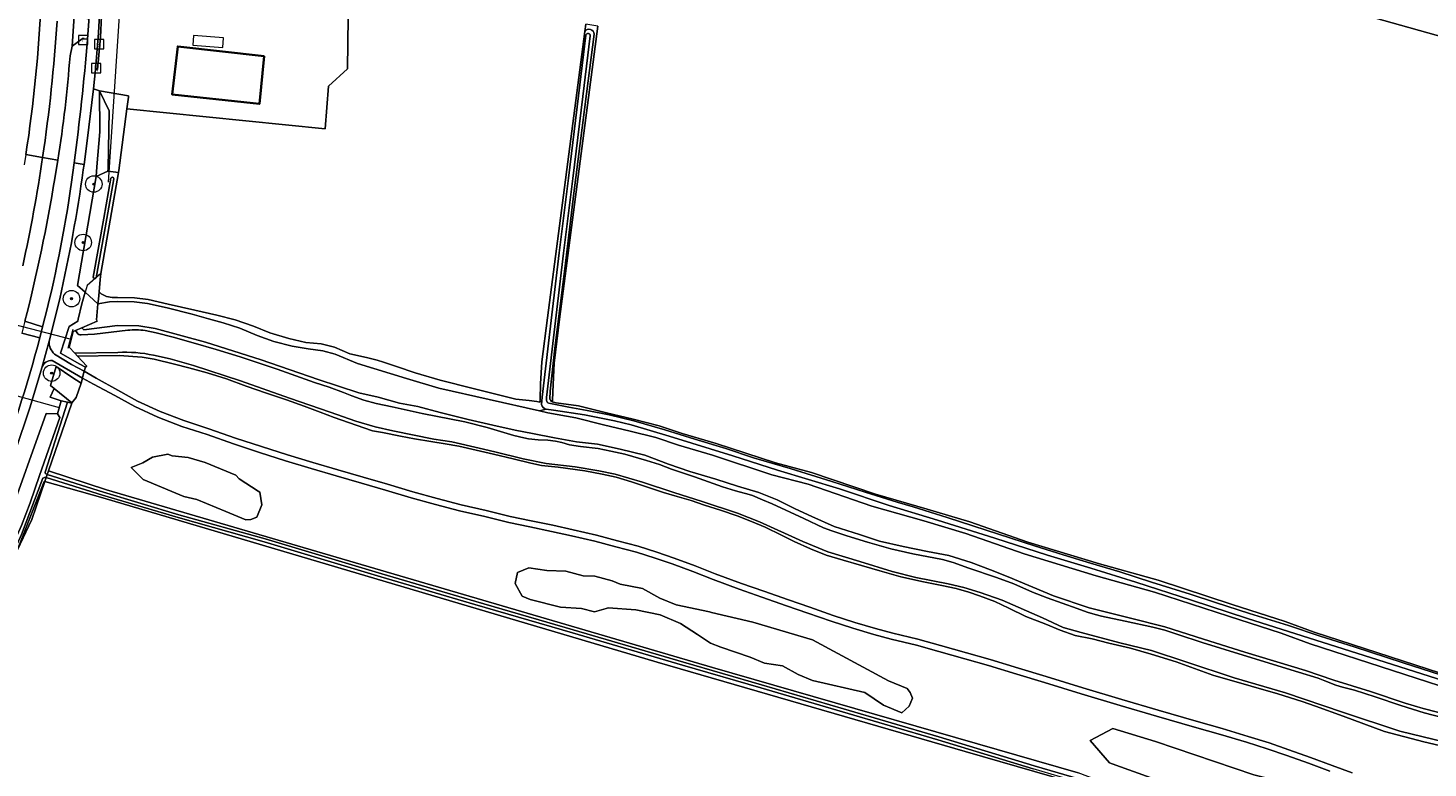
# Model space of a CAD drawing. Extents: x 199200 to 204075, y 460125 to 464703.
# Tile 69 of 174: x 200755 to 201095, y 463760 to 463940. Entities that reach past the tile are written whole.
import ezdxf
from ezdxf.enums import TextEntityAlignment as Align

# ---------------------------------------------------------------- set-up
doc = ezdxf.new("R2010")
doc.units = 0
doc.layers.get('0').update_dxf_attribs({"lineweight": 25})
for name, color, linetype, lineweight in [('B-WE-FV-GELEIDING_WILDRASTER-G', 80, 'Continuous', 18), ('B-WE-GR-BOOM-S', 90, 'Continuous', 25), ('B-WE-GR-BOS_LOOF-GV', 40, 'Continuous', 13), ('B-WE-GR-BOUWLAND-GV', 80, 'Continuous', 13), ('B-WE-GR-GRAS-GV', 60, 'Continuous', 13), ('B-WE-IE-MEUBILAIR_WEGMEUBILAIR-G', 7, 'Continuous', 18), ('B-WE-IE-TERREINAFSCHEIDING_KUNSTMATIG_HEKWERK-G', 20, 'IE-TERREINAFSCHEIDING-KUNSTMATIG', 18), ('B-WE-IE-TERREINAFSCHEIDING_KUNSTMATIG_HEKWERK_RASTER-G', 30, 'IE-TERREINAFSCHEIDING-KUNSTMATIG', 18), ('B-WE-KW-KUNSTWERK_DUIKER-G', 170, 'Continuous', 18), ('B-WE-OG-BEBOUWING-GV', 7, 'Continuous', 35), ('B-WE-OG-BEBOUWING_LUIFEL-GV', 7, 'Continuous', 18), ('B-WE-OG-TERREIN_CULTUURSCHEIDING-GV', 7, 'Continuous', 18), ('B-WE-OG-TERREIN_ERF-GV', 7, 'Continuous', 18), ('B-WE-OG-WATER_MEER-GV', 140, 'Continuous', 18), ('B-WE-OG-WATER_SLOOT-GV', 120, 'Continuous', 18), ('B-WE-OG-WEG-GV', 7, 'Continuous', 18), ('B-WE-RI-GWA_KOLK-S', 30, 'Continuous', 25), ('B-WE-RI-GWA_RIOOLPUT-S', 30, 'Continuous', 25), ('B-WE-VH-VERHARDING_ASFALT-GV', 252, 'Continuous', 18), ('B-WE-VH-VERHARDING_BETON-GV', 252, 'Continuous', 18), ('B-WE-VH-VERHARDING_BETONSTRAATSTEEN-GV', 252, 'Continuous', 18)]:
    doc.layers.add(name, color=color, linetype=linetype, lineweight=lineweight)
doc.styles.add('NLCS-ISO', font='NLCS-ISO.ttf')
doc.linetypes.add('IE-TERREINAFSCHEIDING-KUNSTMATIG', pattern='A,4,[82,NLCS.SHX,S=0.75,R=90,X=0,Y=0],4,-2', length=10)

# ---------------------------------------------------------------- blocks, each defined once
blk = doc.blocks.new('SRI-KOLK-SO')
at = {"color": 0, "linetype": 'ByBlock', "lineweight": 18}
blk.add_lwpolyline([(-1.125, -1.125), (1.125, -1.125), (1.125, 1.125), (-1.125, 1.125)], close=True, dxfattribs=at)
at = {"color": 0, "linetype": 'ByBlock', "lineweight": 18, "style": 'NLCS-ISO'}
blk.add_text('k', height=1.5, dxfattribs=at).set_placement((0, 0), align=Align.MIDDLE_CENTER)
blk = doc.blocks.new('SRI-PUT_INSPECTIEPUT_RIOOLPUT-SO')
at = {"color": 0, "linetype": 'ByBlock', "lineweight": 18}
blk.add_lwpolyline([(-1.12, -1.12), (1.12, -1.12), (1.12, 1.12), (-1.12, 1.12)], close=True, dxfattribs=at)
at = {"color": 0, "linetype": 'ByBlock', "lineweight": 18, "style": 'NLCS-ISO'}
blk.add_text('r', height=1.5, dxfattribs=at).set_placement((0, 0.28), align=Align.MIDDLE_CENTER)
blk = doc.blocks.new('SGR-BOOM_01-SO')
at = {"linetype": 'ByBlock', "lineweight": 18}
h = blk.add_hatch(color=0, dxfattribs=at)
h.dxf.hatch_style = 1
edge = h.paths.add_edge_path()
edge.add_arc((0, 0), 0.25, 0, 360)
at = {"color": 0, "linetype": 'ByBlock', "lineweight": 18}
for radius in [2, 0.25]:
    blk.add_circle((0, 0), radius, dxfattribs=at)

msp = doc.modelspace()

# ---------------------------------------------------------------- linework, layer by layer
at = {"layer": 'B-WE-FV-GELEIDING_WILDRASTER-G', "flags": 128}
for points in [[(200777.472, 463905.391), (200779.833, 463923.156)], [(200773.144, 463880.389), (200777.402, 463904.865)], [(200777.402, 463904.865), (200777.472, 463905.391)], [(200773.144, 463880.389), (200769.78, 463877.491), (200769.309, 463875.851)], [(200769.309, 463875.851), (200768.505, 463873.047)], [(200768.029, 463858.422), (200763.363, 463861.08), (200765.462, 463867.504), (200767.519, 463868.79), (200767.608, 463869.313)], [(200761.805, 463852.484), (200760.949, 463853.169), (200762.267, 463857.789), (200766.078, 463855.205)], [(200766.079, 463848.923), (200766.118, 463849.037), (200761.805, 463852.484)], [(200759.541, 463829.885), (200760.432, 463832.479), (200766.079, 463848.923)], [(200756.372, 463820.656), (200759.541, 463829.885)]]:
    msp.add_lwpolyline(points, dxfattribs=at)
at = {"layer": 'B-WE-GR-BOS_LOOF-GV', "flags": 128}
for points in [[(201106.703, 463777.537), (201066.697, 463790.535), (201059.692, 463793.109), (201046.88, 463797.201), (201028.953, 463803.069), (201014.769, 463807.005), (200997.263, 463812.34), (200983.158, 463817.302), (200972.907, 463820.346), (200960.291, 463823.96), (200944.831, 463829.222), (200936.066, 463831.539), (200921.595, 463836.26), (200913.34, 463838.708), (200907.85, 463840.565), (200901.628, 463842.133), (200895.177, 463843.627), (200888.486, 463845.349), (200881.653, 463846.579), (200879.636, 463847.037), (200879.588, 463847.047), (200855.205, 463852.579), (200847.306, 463854.901), (200835.461, 463858.571), (200830.002, 463860.842), (200827.057, 463861.636), (200823.462, 463862.086), (200819.558, 463862.722), (200815.124, 463863.912), (200811.124, 463865.322), (200806.905, 463867.102), (200802.843, 463868.387), (200799.278, 463869.426), (200795.309, 463870.556), (200789.236, 463872.028), (200784.444, 463873.145), (200781.253, 463873.554), (200777.128, 463873.63), (200775.278, 463873.494), (200772.44, 463873.043), (200772.108, 463869.18), (200772.242, 463868.783), (200768.531, 463867.207), (200768.999, 463866.689), (200777.208, 463867.734), (200782.366, 463867.729), (200786.332, 463867.004), (200798.582, 463863.745), (200812.078, 463859.451), (200825.885, 463854.652), (200835.799, 463851.388), (200840.479, 463850.384), (200845.626, 463848.886), (200850.058, 463848.098), (200855.514, 463846.633), (200862.272, 463844.955), (200868.285, 463843.616), (200873.71, 463842.336), (200877.956, 463841.547), (200883.287, 463840.515), (200888.586, 463839.575), (200893.699, 463839.007), (200899.247, 463837.789), (200905.23, 463836.264), (200910.906, 463834.087), (200916.116, 463832.342), (200922.472, 463830.477), (200927.712, 463828.794), (200932.89, 463827.266), (200937.326, 463825.487), (200941.701, 463823.305), (200945.734, 463821.4), (200951.163, 463818.975), (200957.334, 463817.078), (200962.171, 463815.425), (200967.875, 463814.146), (200973.857, 463812.93), (200979.002, 463811.959), (200984.397, 463810.246), (200989.08, 463808.499), (200993.428, 463806.779), (201004.401, 463802.145), (201013.105, 463799.269), (201023.117, 463796.726), (201031.44, 463794.674), (201040.796, 463791.612), (201050.855, 463788.513), (201065.614, 463784.016), (201072.434, 463781.686), (201081.357, 463778.921), (201089.756, 463776.071), (201094.13, 463774.836), (201104.577, 463772.113)], [(201102.227, 463764.835), (201094.292, 463766.725), (201084.805, 463769.258), (201074.757, 463772.936), (201067.996, 463775.356), (201064.802, 463776.49), (201058.848, 463778.356), (201052.399, 463780.22), (201043.067, 463782.91), (201034.166, 463786.158), (201028.12, 463788.024), (201023.066, 463789.429), (201017.858, 463790.709), (201013.797, 463791.716), (201009.706, 463792.505), (201006.046, 463793.823), (201002.51, 463795.296), (200997.734, 463797.104), (200993.576, 463799.194), (200990.132, 463800.791), (200986.41, 463802.17), (200983.836, 463803.059), (200980.767, 463803.914), (200977.326, 463804.706), (200972.832, 463805.556), (200967.346, 463806.773), (200962.819, 463808.025), (200957.827, 463809.555), (200953.363, 463810.838), (200949.239, 463811.999), (200945.455, 463813.564), (200941.484, 463815.314), (200938.381, 463816.85), (200934.378, 463818.786), (200931.121, 463820.167), (200927.616, 463821.547), (200923.585, 463822.987), (200919.678, 463824.18), (200916.453, 463825.282), (200913.073, 463826.229), (200909.694, 463827.269), (200905.352, 463828.677), (200901.941, 463829.81), (200898.251, 463830.941), (200894.842, 463831.702), (200890.596, 463832.46), (200884.181, 463833.426), (200880.092, 463833.813), (200877.488, 463834.33), (200873.21, 463835.428), (200868.437, 463836.524), (200864.252, 463837.499), (200860.067, 463838.505), (200856.689, 463839.049), (200853.219, 463839.624), (200849.283, 463840.229), (200845.843, 463840.928), (200841.534, 463841.84), (200839.055, 463842.233), (200835.117, 463843.55), (200829.814, 463845.418), (200826.371, 463846.737), (200822.463, 463848.177), (200818.214, 463849.709), (200813.315, 463851.363), (200808.384, 463853.047), (200803.608, 463854.794), (200798.926, 463856.262), (200794.523, 463857.515), (200790.989, 463858.368), (200786.111, 463859.565), (200783.172, 463860.108), (200777.559, 463860.516), (200767.469, 463860.355), (200769.719, 463857.939), (200769.388, 463857.639), (200769.122, 463856.653), (200772.003, 463854.981), (200777.222, 463852.09), (200782.031, 463849.415), (200787.559, 463846.894), (200793.28, 463844.673), (200799.388, 463842.726), (200805.804, 463840.457), (200812.138, 463838.404), (200818.411, 463836.357), (200824.606, 463834.539), (200830.705, 463832.716), (200836.859, 463830.921), (200842.687, 463829.273), (200848.902, 463827.393), (200854.78, 463825.749), (200860.572, 463824.282), (200866.674, 463822.855), (200872.493, 463821.425), (200877.587, 463820.359), (200882.89, 463819.27), (200887.761, 463818.206), (200893.449, 463816.843), (200898.538, 463815.506), (200903.554, 463814.209), (200908.149, 463812.734), (200912.354, 463811.322), (200917.389, 463809.463), (200922.309, 463807.513), (200928.633, 463805.186), (200934.124, 463803.272), (200940.051, 463801.172), (200945.262, 463799.403), (200950.952, 463797.399), (200956.177, 463795.726), (200961.19, 463794.232), (200965.407, 463793.079), (200971.505, 463791.612), (200976.975, 463790.11), (200983.301, 463788.345), (200989.05, 463786.709), (200995.936, 463784.578), (201002.647, 463782.57), (201011.55, 463779.812), (201021.039, 463776.965), (201029.808, 463774.375), (201039.055, 463771.739), (201045.391, 463769.941), (201051.703, 463768.045), (201056.77, 463766.474), (201061.58, 463764.81), (201066.831, 463762.948), (201072.048, 463761.002), (201076.927, 463759.222)], [(201071.529, 463759.595), (201066.318, 463761.538), (201061.084, 463763.394), (201056.303, 463765.048), (201051.265, 463766.61), (201044.97, 463768.501), (201038.645, 463770.296), (201029.39, 463772.934), (201020.611, 463775.527), (201011.113, 463778.377), (201002.21, 463781.135), (200995.499, 463783.143), (200988.623, 463785.271), (200982.894, 463786.901), (200976.575, 463788.664), (200971.131, 463790.159), (200965.034, 463791.626), (200960.778, 463792.79), (200955.734, 463794.293), (200950.474, 463795.977), (200944.772, 463797.985), (200939.559, 463799.755), (200933.627, 463801.857), (200928.127, 463803.774), (200921.774, 463806.112), (200916.853, 463808.062), (200911.855, 463809.907), (200907.681, 463811.309), (200903.137, 463812.768), (200898.16, 463814.054), (200893.084, 463815.388), (200887.426, 463816.744), (200882.579, 463817.803), (200877.283, 463818.89), (200872.16, 463819.962), (200866.324, 463821.396), (200860.217, 463822.825), (200854.394, 463824.299), (200848.483, 463825.953), (200842.266, 463827.833), (200836.445, 463829.479), (200830.28, 463831.277), (200824.18, 463833.101), (200817.967, 463834.924), (200811.674, 463836.978), (200805.323, 463839.036), (200798.91, 463841.304), (200792.78, 463843.258), (200786.976, 463845.511), (200781.354, 463848.075), (200776.494, 463850.778), (200771.323, 463853.53), (200768.676, 463854.996), (200768.357, 463853.812), (200767.132, 463850.313), (200766.118, 463849.037), (200766.079, 463848.923), (200760.432, 463832.479), (200774.52, 463827.911), (200921.588, 463784.747), (201010.363, 463759.165)]]:
    msp.add_lwpolyline(points, dxfattribs=at)
for points in [[(200803.511, 463822.608), (200796.474, 463825.522), (200793.296, 463826.258), (200791.313, 463827.079), (200783.384, 463830.364), (200780.53, 463833.286), (200783.332, 463834.446), (200785.64, 463835.81), (200789.433, 463836.559), (200790.425, 463836.149), (200794.304, 463835.702), (200798.474, 463834.555), (200805.907, 463831.475), (200806.695, 463830.569), (200811.327, 463827.584), (200811.736, 463827.321), (200812.197, 463824.23), (200810.967, 463821.259), (200809.565, 463820.679), (200808.368, 463820.596)], [(200889.796, 463799.047), (200884.72, 463799.41), (200877.371, 463801.293), (200875.389, 463802.114), (200873.731, 463805.121), (200874.261, 463807.802), (200877.064, 463808.962), (200881.439, 463808.309), (200886.019, 463808.152), (200890.189, 463807.005), (200893.077, 463806.969), (200897.247, 463805.822), (200899.23, 463805), (200904.596, 463803.937), (200908.851, 463801.595), (200912.816, 463799.953), (200920.926, 463798.246), (200921.36, 463798.154), (200931.394, 463795.739), (200945.885, 463791.476), (200964.393, 463781.489), (200968.853, 463779.642), (200969.64, 463778.736), (200970.221, 463777.336), (200969.4, 463775.354), (200967.589, 463773.785), (200963.128, 463775.631), (200958.582, 463778.674), (200945.866, 463781.622), (200942.398, 463783.059), (200938.639, 463785.196), (200934.264, 463785.848), (200930.794, 463787.285), (200923.651, 463789.664), (200921.173, 463790.691), (200917.976, 463792.775), (200913.858, 463795.461), (200908.902, 463797.513), (200903.04, 463798.781), (200896.273, 463799.263), (200895.788, 463799.124), (200892.974, 463798.31)], [(201069.817, 463746.521), (201065.356, 463748.368), (201056.111, 463749.878), (201051.035, 463750.24), (201046.369, 463751.591), (201041.003, 463752.654), (201028.117, 463757.992), (201019.51, 463761.064), (201018, 463761.603), (201013.284, 463767.037), (201018.85, 463769.951), (201029.163, 463766.839), (201053.048, 463758.686), (201070.414, 463754.393), (201075.79, 463746.366)]]:
    msp.add_lwpolyline(points, close=True, dxfattribs=at)
at = {"layer": 'B-WE-GR-BOUWLAND-GV', "flags": 128}
for points in [[(201119.585, 463929.747), (201119.252, 463932.088), (201080.015, 463943.054), (201032.14, 463956.261), (200980.559, 463970.621), (200945.199, 463980.415), (200924.22, 463986.025), (200908.141, 463990.79), (200898.607, 463993.902), (200897.845, 463994.16), (200897.71, 463992.606)], [(200893.828, 463940.396), (200884.508, 463869.284), (200883.225, 463858.645), (200882.907, 463853.442), (200882.767, 463849.659), (200882.737, 463849.206), (200883.712, 463849.028), (200889.064, 463848.297), (200895.889, 463846.541), (200902.334, 463845.049), (200908.698, 463843.445), (200914.248, 463841.568), (200922.487, 463839.124), (200936.916, 463834.417), (200945.699, 463832.096), (200961.187, 463826.824), (200973.747, 463823.226), (200984.084, 463820.156), (200998.199, 463815.192), (201015.607, 463809.885), (201029.821, 463805.941), (201047.804, 463800.055), (201060.666, 463795.947), (201067.679, 463793.371), (201107.553, 463780.415)], [(201012.446, 463755.86), (200982.956, 463764.403), (200980.463, 463765.125), (200908.173, 463786.07), (200773.607, 463825.917), (200759.541, 463829.885), (200756.372, 463820.656), (200752.856, 463813.13), (200748.908, 463804.23), (200745.871, 463797.386), (200736.109, 463776.454), (200732.167, 463768.453), (200729.058, 463762.753), (200709.418, 463729.456), (200700.249, 463714.679), (200679.543, 463681.306), (200679.171, 463680.661), (200677.818, 463678.313), (200678.895, 463677.785), (200680.467, 463677.755), (200682.038, 463677.687)]]:
    msp.add_lwpolyline(points, dxfattribs=at)
at = {"layer": 'B-WE-GR-GRAS-GV', "flags": 128}
msp.add_lwpolyline([(200833.147, 463942.493), (200833.054, 463930.088), (200828.42, 463925.869), (200827.563, 463915.505), (200779.46, 463920.35), (200777.472, 463905.391), (200777.402, 463904.865), (200773.144, 463880.389), (200772.946, 463878.942), (200772.689, 463875.942), (200773.198, 463875.447), (200773.707, 463875.174), (200774.522, 463874.827), (200775.889, 463874.554), (200777.145, 463874.574), (200781.326, 463874.497), (200784.611, 463874.076), (200789.446, 463872.949), (200795.987, 463871.457), (200801.256, 463870.301), (200805.782, 463869.172), (200810.217, 463867.579), (200814.125, 463866.015), (200818.807, 463864.608), (200822.868, 463863.664), (200826.617, 463863.337), (200829.872, 463862.483), (200833.563, 463860.887), (200837.624, 463860.004), (200840.259, 463859.364), (200841.747, 463858.874), (200844.879, 463857.803), (200849.407, 463856.303), (200855.515, 463854.468), (200863.544, 463852.455), (200873.898, 463849.894), (200877.089, 463849.534), (200879.01, 463849.325), (200879.726, 463849.143), (200879.771, 463849.813), (200879.911, 463853.588), (200880.235, 463858.917), (200881.532, 463869.658), (200890.633, 463939.112), (200890.868, 463940.902)], dxfattribs=at)
at = {"layer": 'B-WE-IE-MEUBILAIR_WEGMEUBILAIR-G', "flags": 128}
msp.add_lwpolyline([(200766.344, 463866.786), (200765.143, 463862.2)], dxfattribs=at)
at = {"layer": 'B-WE-IE-TERREINAFSCHEIDING_KUNSTMATIG_HEKWERK-G', "flags": 128}
msp.add_lwpolyline([(200767.608, 463869.313), (200768.505, 463873.047)], dxfattribs=at)
at = {"layer": 'B-WE-IE-TERREINAFSCHEIDING_KUNSTMATIG_HEKWERK_RASTER-G', "flags": 128}
msp.add_lwpolyline([(200752.856, 463813.13), (200756.372, 463820.656)], dxfattribs=at)
at = {"layer": 'B-WE-KW-KUNSTWERK_DUIKER-G', "flags": 128}
for points in [[(200775.029, 463902.566), (200779.993, 463978.404)], [(200735.977, 463872.227), (200765.959, 463864.477)], [(200730.086, 463857.004), (200763.048, 463847.886)]]:
    msp.add_lwpolyline(points, dxfattribs=at)
at = {"layer": 'B-WE-OG-BEBOUWING-GV', "flags": 128}
msp.add_lwpolyline([(200810.129, 463921.723), (200811.619, 463921.565), (200812.751, 463933.121), (200791.806, 463935.487), (200790.489, 463923.806)], close=True, dxfattribs=at)
at = {"layer": 'B-WE-OG-BEBOUWING_LUIFEL-GV', "flags": 128}
msp.add_lwpolyline([(200795.446, 463935.811), (200802.75, 463935.217), (200802.944, 463937.593), (200795.639, 463938.188)], close=True, dxfattribs=at)
at = {"layer": 'B-WE-OG-TERREIN_CULTUURSCHEIDING-GV', "flags": 128}
for points in [[(200892.907, 463938.47), (200891.005, 463924.005), (200887.974, 463899.856), (200885.772, 463881.552), (200883.333, 463862.269), (200882.219, 463851.833), (200882.161, 463849.988)], [(200882.737, 463849.206), (200882.767, 463849.659), (200882.907, 463853.442), (200883.225, 463858.645), (200884.508, 463869.284), (200893.828, 463940.396), (200890.868, 463940.902), (200890.633, 463939.112)]]:
    msp.add_lwpolyline(points, dxfattribs=at)
at = {"layer": 'B-WE-OG-TERREIN_CULTUURSCHEIDING-GV'}
for points in [[(200890.633, 463939.112, -0.7451439), (200892.907, 463938.47)], [(200882.161, 463849.988, 0.2286027), (200882.737, 463849.206)]]:
    msp.add_lwpolyline(points, format="xyb", dxfattribs=at)
at = {"layer": 'B-WE-OG-TERREIN_CULTUURSCHEIDING-GV', "flags": 128}
for points in [[(200772.44, 463873.043), (200769.309, 463875.851), (200768.505, 463873.047), (200767.608, 463869.313), (200767.519, 463868.79), (200765.462, 463867.504), (200763.363, 463861.08), (200768.029, 463858.422), (200769.388, 463857.639), (200769.719, 463857.939), (200767.469, 463860.355), (200766.822, 463861.049), (200765.442, 463862.529), (200766.456, 463866.33), (200767.012, 463866.565), (200768.531, 463867.207), (200772.242, 463868.783), (200772.108, 463869.18)], [(200766.118, 463849.037), (200767.132, 463850.313), (200768.357, 463853.812), (200766.078, 463855.205), (200762.267, 463857.789), (200760.949, 463853.169), (200761.805, 463852.484)]]:
    msp.add_lwpolyline(points, close=True, dxfattribs=at)
at = {"layer": 'B-WE-OG-TERREIN_ERF-GV', "flags": 128}
msp.add_lwpolyline([(200773.329, 463942.964), (200773.051, 463937.753), (200772.337, 463929.865), (200772.014, 463929.889), (200771.804, 463929.905), (200771.34, 463925.244), (200772.783, 463924.755), (200779.885, 463923.547), (200779.833, 463923.156), (200779.46, 463920.35), (200827.563, 463915.505), (200828.42, 463925.869), (200833.054, 463930.088), (200833.147, 463942.493)], dxfattribs=at)
msp.add_lwpolyline([(200791.806, 463935.487), (200812.751, 463933.121), (200811.619, 463921.565), (200810.129, 463921.723), (200790.489, 463923.806)], close=True, dxfattribs=at)
at = {"layer": 'B-WE-OG-WATER_MEER-GV', "flags": 128}
for points in [[(200803.511, 463822.608), (200808.368, 463820.596), (200809.565, 463820.679), (200810.967, 463821.259), (200812.197, 463824.23), (200811.736, 463827.321), (200811.327, 463827.584), (200806.695, 463830.569), (200805.907, 463831.475), (200798.474, 463834.555), (200794.304, 463835.702), (200790.425, 463836.149), (200789.433, 463836.559), (200785.64, 463835.81), (200783.332, 463834.446), (200780.53, 463833.286), (200783.384, 463830.364), (200791.313, 463827.079), (200793.296, 463826.258), (200796.474, 463825.522)], [(200889.796, 463799.047), (200892.974, 463798.31), (200895.788, 463799.124), (200896.273, 463799.263), (200903.04, 463798.781), (200908.902, 463797.513), (200913.858, 463795.461), (200917.976, 463792.775), (200921.173, 463790.691), (200923.651, 463789.664), (200930.794, 463787.285), (200934.264, 463785.848), (200938.639, 463785.196), (200942.398, 463783.059), (200945.866, 463781.622), (200958.582, 463778.674), (200963.128, 463775.631), (200967.589, 463773.785), (200969.4, 463775.354), (200970.221, 463777.336), (200969.64, 463778.736), (200968.853, 463779.642), (200964.393, 463781.489), (200945.885, 463791.476), (200931.394, 463795.739), (200921.36, 463798.154), (200920.926, 463798.246), (200912.816, 463799.953), (200908.851, 463801.595), (200904.596, 463803.937), (200899.23, 463805), (200897.247, 463805.822), (200893.077, 463806.969), (200890.189, 463807.005), (200886.019, 463808.152), (200881.439, 463808.309), (200877.064, 463808.962), (200874.261, 463807.802), (200873.731, 463805.121), (200875.389, 463802.114), (200877.371, 463801.293), (200884.72, 463799.41)], [(201069.817, 463746.521), (201075.79, 463746.366), (201070.414, 463754.393), (201053.048, 463758.686), (201029.163, 463766.839), (201018.85, 463769.951), (201013.284, 463767.037), (201018, 463761.603), (201019.51, 463761.064), (201028.117, 463757.992), (201041.003, 463752.654), (201046.369, 463751.591), (201051.035, 463750.24), (201056.111, 463749.878), (201065.356, 463748.368)]]:
    msp.add_lwpolyline(points, close=True, dxfattribs=at)
at = {"layer": 'B-WE-OG-WATER_SLOOT-GV', "flags": 128}
for points in [[(200813.336, 464021.408), (200828.191, 464016.84), (200861.427, 464006.144), (200884.803, 463998.579), (200897.845, 463994.16), (200898.607, 463993.902), (200908.141, 463990.79), (200924.22, 463986.025), (200945.199, 463980.415), (200980.559, 463970.621), (201032.14, 463956.261), (201080.015, 463943.054), (201119.252, 463932.088), (201126.621, 463930.028), (201184.712, 463914.192), (201239.644, 463898.652), (201280.565, 463887.336), (201281.172, 463890.935), (201278.838, 463891.496), (201274.555, 463892.526), (201238.917, 463902.191), (201212.201, 463909.734)], [(200890.633, 463939.112), (200881.532, 463869.658), (200880.235, 463858.917), (200879.911, 463853.588), (200879.771, 463849.813), (200879.726, 463849.143), (200880.171, 463849.37)], [(200890.909, 463938.209), (200889.109, 463923.505), (200886.639, 463903.539), (200884.419, 463885.435), (200882.645, 463870.38), (200880.267, 463850.384), (200880.171, 463849.37), (200880.097, 463848.587)], [(200880.171, 463849.37), (200880.267, 463850.384), (200882.645, 463870.38), (200884.419, 463885.435), (200886.639, 463903.539), (200889.109, 463923.505), (200890.909, 463938.209)], [(200891.958, 463938.08), (200890.157, 463923.376), (200887.687, 463903.41), (200885.468, 463885.309), (200883.694, 463870.256), (200881.316, 463850.259), (200881.33, 463849.594)], [(200881.33, 463849.594), (200881.316, 463850.259), (200883.694, 463870.256), (200885.468, 463885.309), (200887.687, 463903.41), (200890.157, 463923.376), (200891.958, 463938.08)], [(200882.161, 463849.988), (200882.219, 463851.833), (200883.333, 463862.269), (200885.772, 463881.552), (200887.974, 463899.856), (200891.005, 463924.005), (200892.907, 463938.47)], [(200771.281, 463879.481), (200773.855, 463893.846), (200775.567, 463903.515)], [(200775.567, 463903.515), (200773.855, 463893.846), (200771.281, 463879.481)], [(200776.322, 463903.382), (200774.61, 463893.712), (200772.035, 463879.346)], [(200772.035, 463879.346), (200774.61, 463893.712), (200776.322, 463903.382)], [(200880.097, 463848.587), (200880.171, 463849.37), (200879.726, 463849.143), (200879.01, 463849.325), (200877.089, 463849.534), (200873.898, 463849.894), (200863.544, 463852.455), (200855.515, 463854.468), (200849.407, 463856.303), (200844.879, 463857.803), (200841.747, 463858.874), (200840.259, 463859.364), (200837.624, 463860.004), (200833.563, 463860.887), (200829.872, 463862.483), (200826.617, 463863.337), (200822.868, 463863.664), (200818.807, 463864.608), (200814.125, 463866.015), (200810.217, 463867.579), (200805.782, 463869.172), (200801.256, 463870.301), (200795.987, 463871.457), (200789.446, 463872.949), (200784.611, 463874.076), (200781.326, 463874.497), (200777.145, 463874.574), (200775.889, 463874.554), (200774.522, 463874.827), (200773.707, 463875.174), (200773.198, 463875.447), (200772.689, 463875.942), (200772.534, 463874.134), (200772.44, 463873.043), (200775.278, 463873.494), (200777.128, 463873.63), (200781.253, 463873.554), (200784.444, 463873.145), (200789.236, 463872.028), (200795.309, 463870.556), (200799.278, 463869.426), (200802.843, 463868.387), (200806.905, 463867.102), (200811.124, 463865.322), (200815.124, 463863.912), (200819.558, 463862.722), (200823.462, 463862.086), (200827.057, 463861.636), (200830.002, 463860.842), (200835.461, 463858.571), (200847.306, 463854.901), (200855.205, 463852.579), (200879.588, 463847.047), (200879.636, 463847.037), (200881.27, 463847.498)], [(200767.012, 463866.565), (200766.456, 463866.33), (200765.442, 463862.529), (200766.822, 463861.049), (200777.274, 463861.257)], [(201104.577, 463772.113), (201094.13, 463774.836), (201089.756, 463776.071), (201081.357, 463778.921), (201072.434, 463781.686), (201065.614, 463784.016), (201050.855, 463788.513), (201040.796, 463791.612), (201031.44, 463794.674), (201023.117, 463796.726), (201013.105, 463799.269), (201004.401, 463802.145), (200993.428, 463806.779), (200989.08, 463808.499), (200984.397, 463810.246), (200979.002, 463811.959), (200973.857, 463812.93), (200967.875, 463814.146), (200962.171, 463815.425), (200957.334, 463817.078), (200951.163, 463818.975), (200945.734, 463821.4), (200941.701, 463823.305), (200937.326, 463825.487), (200932.89, 463827.266), (200927.712, 463828.794), (200922.472, 463830.477), (200916.116, 463832.342), (200910.906, 463834.087), (200905.23, 463836.264), (200899.247, 463837.789), (200893.699, 463839.007), (200888.586, 463839.575), (200883.287, 463840.515), (200877.956, 463841.547), (200873.71, 463842.336), (200868.285, 463843.616), (200862.272, 463844.955), (200855.514, 463846.633), (200850.058, 463848.098), (200845.626, 463848.886), (200840.479, 463850.384), (200835.799, 463851.388), (200825.885, 463854.652), (200812.078, 463859.451), (200798.582, 463863.745), (200786.332, 463867.004), (200782.366, 463867.729), (200777.208, 463867.734), (200768.999, 463866.689), (200768.531, 463867.207), (200767.012, 463866.565), (200767.353, 463865.988)], [(200767.353, 463865.988), (200767.012, 463866.565)], [(200768.331, 463865.512), (200771.631, 463865.696), (200779.679, 463866.613)], [(200779.679, 463866.613), (200771.631, 463865.696), (200768.331, 463865.512)], [(200783.859, 463866.523), (200786.549, 463866.03), (200790.724, 463864.956), (200795.527, 463863.557), (200801.115, 463861.961), (200806.946, 463860.144), (200811.316, 463858.746), (200815.952, 463857.134), (200824.965, 463853.897), (200828.582, 463852.78), (200832.026, 463851.47), (200834.086, 463850.682), (200837.007, 463849.628), (200839.967, 463848.864), (200843.885, 463847.99), (200851.126, 463846.399), (200861.513, 463844.417), (200866.905, 463842.975), (200873.4, 463841.069), (200875.806, 463840.476), (200876.966, 463840.252), (200879.341, 463840.045), (200881.642, 463839.924), (200883.525, 463839.667), (200885.033, 463839.386), (200886.947, 463838.839), (200889.615, 463838.44), (200893.845, 463837.916), (200896.945, 463837.277), (200900.327, 463836.506), (200905.615, 463835.024), (200908.726, 463834.012), (200911.637, 463832.94), (200917.237, 463831.015), (200924.02, 463828.607), (200927.24, 463827.61), (200930.535, 463826.713), (200931.366, 463826.496), (200933.766, 463825.44), (200936.146, 463824.47), (200943.763, 463820.946), (200948.601, 463818.668), (200950.613, 463817.899), (200954.211, 463816.695), (200959.257, 463815.163), (200964.951, 463813.597), (200970.25, 463812.346), (200977.449, 463810.953), (200980.088, 463810.216), (200983.869, 463808.906), (200990.534, 463806.579), (200994.741, 463805.041), (200999.294, 463803.08), (201002.874, 463801.664), (201010.17, 463799.075), (201012.558, 463798.206), (201014.52, 463797.639), (201016.049, 463797.255), (201021.791, 463795.994), (201028.533, 463794.549), (201031.471, 463793.814), (201034.614, 463792.811), (201040.477, 463790.815), (201050.466, 463787.769), (201063.895, 463783.592), (201068.676, 463782.178), (201070.282, 463781.569), (201072.979, 463780.492), (201074.584, 463779.972), (201077.474, 463779.266), (201082.541, 463777.639), (201088.704, 463775.52), (201094.42, 463773.729), (201099.069, 463772.588)], [(201099.069, 463772.588), (201094.42, 463773.729), (201088.704, 463775.52), (201082.541, 463777.639), (201077.474, 463779.266), (201074.584, 463779.972), (201072.979, 463780.492), (201070.282, 463781.569), (201068.676, 463782.178), (201063.895, 463783.592), (201050.466, 463787.769), (201040.477, 463790.815), (201034.614, 463792.811), (201031.471, 463793.814), (201028.533, 463794.549), (201021.791, 463795.994), (201016.049, 463797.255), (201014.52, 463797.639), (201012.558, 463798.206), (201010.17, 463799.075), (201002.874, 463801.664), (200999.294, 463803.08), (200994.741, 463805.041), (200990.534, 463806.579), (200983.869, 463808.906), (200980.088, 463810.216), (200977.449, 463810.953), (200970.25, 463812.346), (200964.951, 463813.597), (200959.257, 463815.163), (200954.211, 463816.695), (200950.613, 463817.899), (200948.601, 463818.668), (200943.763, 463820.946), (200936.146, 463824.47), (200933.766, 463825.44), (200931.366, 463826.496), (200930.535, 463826.713), (200927.24, 463827.61), (200924.02, 463828.607), (200917.237, 463831.015), (200911.637, 463832.94), (200908.726, 463834.012), (200905.615, 463835.024), (200900.327, 463836.506), (200896.945, 463837.277), (200893.845, 463837.916), (200889.615, 463838.44), (200886.947, 463838.839), (200885.033, 463839.386), (200883.525, 463839.667), (200881.642, 463839.924), (200879.341, 463840.045), (200876.966, 463840.252), (200875.806, 463840.476), (200873.4, 463841.069), (200866.905, 463842.975), (200861.513, 463844.417), (200851.126, 463846.399), (200843.885, 463847.99), (200839.967, 463848.864), (200837.007, 463849.628), (200834.086, 463850.682), (200832.026, 463851.47), (200828.582, 463852.78), (200824.965, 463853.897), (200815.952, 463857.134), (200811.316, 463858.746), (200806.946, 463860.144), (200801.115, 463861.961), (200795.527, 463863.557), (200790.724, 463864.956), (200786.549, 463866.03), (200783.859, 463866.523)], [(200777.274, 463861.257), (200766.822, 463861.049), (200767.469, 463860.355), (200777.559, 463860.516), (200783.172, 463860.108), (200786.111, 463859.565), (200790.989, 463858.368), (200794.523, 463857.515), (200798.926, 463856.262), (200803.608, 463854.794), (200808.384, 463853.047), (200813.315, 463851.363), (200818.214, 463849.709), (200822.463, 463848.177), (200826.371, 463846.737), (200829.814, 463845.418), (200835.117, 463843.55), (200839.055, 463842.233), (200841.534, 463841.84), (200845.843, 463840.928), (200849.283, 463840.229), (200853.219, 463839.624), (200856.689, 463839.049), (200860.067, 463838.505), (200864.252, 463837.499), (200868.437, 463836.524), (200873.21, 463835.428), (200877.488, 463834.33), (200880.092, 463833.813), (200884.181, 463833.426), (200890.596, 463832.46), (200894.842, 463831.702), (200898.251, 463830.941), (200901.941, 463829.81), (200905.352, 463828.677), (200909.694, 463827.269), (200913.073, 463826.229), (200916.453, 463825.282), (200919.678, 463824.18), (200923.585, 463822.987), (200927.616, 463821.547), (200931.121, 463820.167), (200934.378, 463818.786), (200938.381, 463816.85), (200941.484, 463815.314), (200945.455, 463813.564), (200949.239, 463811.999), (200953.363, 463810.838), (200957.827, 463809.555), (200962.819, 463808.025), (200967.346, 463806.773), (200972.832, 463805.556), (200977.326, 463804.706), (200980.767, 463803.914), (200983.836, 463803.059), (200986.41, 463802.17), (200990.132, 463800.791), (200993.576, 463799.194), (200997.734, 463797.104), (201002.51, 463795.296), (201006.046, 463793.823), (201009.706, 463792.505), (201013.797, 463791.716), (201017.858, 463790.709), (201023.066, 463789.429), (201028.12, 463788.024), (201034.166, 463786.158), (201043.067, 463782.91), (201052.399, 463780.22), (201058.848, 463778.356), (201064.802, 463776.49), (201067.996, 463775.356), (201074.757, 463772.936), (201084.805, 463769.258), (201094.292, 463766.725), (201102.227, 463764.835)], [(201099.458, 463766.654), (201088.483, 463769.281), (201074.576, 463773.962), (201060.764, 463778.632), (201048.243, 463782.28), (201036.542, 463786.106), (201028.242, 463788.891), (201020.529, 463790.754), (201011.123, 463793.282), (201006.738, 463794.489), (201001.758, 463796.82), (200991.91, 463801.103), (200986.643, 463802.987), (200982.676, 463804.176), (200978.869, 463805.037), (200970.975, 463806.641), (200965.253, 463808.053), (200957.379, 463810.491), (200949.665, 463812.798), (200943.582, 463815.344), (200933.058, 463820.104), (200927.679, 463822.222), (200919.109, 463825.051), (200912.273, 463827.257), (200904.625, 463829.712), (200898.028, 463831.717), (200894.018, 463832.502), (200888.298, 463833.461), (200881.237, 463834.313), (200875.66, 463835.369), (200868.772, 463837.084), (200865.002, 463838.035), (200858.324, 463839.538), (200854.015, 463840.223), (200844.019, 463842.24), (200839.773, 463843.15), (200835.026, 463844.527), (200828.796, 463846.73), (200818.902, 463850.149), (200807.001, 463854.346), (200795.626, 463858.1), (200789.951, 463859.676), (200785.954, 463860.558)], [(200785.954, 463860.558), (200789.951, 463859.676), (200795.626, 463858.1), (200807.001, 463854.346), (200818.902, 463850.149), (200828.796, 463846.73), (200835.026, 463844.527), (200839.773, 463843.15), (200844.019, 463842.24), (200854.015, 463840.223), (200858.324, 463839.538), (200865.002, 463838.035), (200868.772, 463837.084), (200875.66, 463835.369), (200881.237, 463834.313), (200888.298, 463833.461), (200894.018, 463832.502), (200898.028, 463831.717), (200904.625, 463829.712), (200912.273, 463827.257), (200919.109, 463825.051), (200927.679, 463822.222), (200933.058, 463820.104), (200943.582, 463815.344), (200949.665, 463812.798), (200957.379, 463810.491), (200965.253, 463808.053), (200970.975, 463806.641), (200978.869, 463805.037), (200982.676, 463804.176), (200986.643, 463802.987), (200991.91, 463801.103), (201001.758, 463796.82), (201006.738, 463794.489), (201011.123, 463793.282), (201020.529, 463790.754), (201028.242, 463788.891), (201036.542, 463786.106), (201048.243, 463782.28), (201060.764, 463778.632), (201074.576, 463773.962), (201088.483, 463769.281), (201099.458, 463766.654)], [(200765.058, 463849.142), (200763.477, 463849.48), (200762.636, 463846.297), (200763.196, 463845.473), (200758.275, 463831.381), (200755.939, 463824.7), (200753.879, 463819.263), (200748.243, 463806.73), (200739.491, 463787.866), (200734.365, 463777.295)], [(201107.553, 463780.415), (201067.679, 463793.371), (201060.666, 463795.947), (201047.804, 463800.055), (201029.821, 463805.941), (201015.607, 463809.885), (200998.199, 463815.192), (200984.084, 463820.156), (200973.747, 463823.226), (200961.187, 463826.824), (200945.699, 463832.096), (200936.916, 463834.417), (200922.487, 463839.124), (200914.248, 463841.568), (200908.698, 463843.445), (200902.334, 463845.049), (200895.889, 463846.541), (200889.064, 463848.297), (200883.712, 463849.028), (200882.737, 463849.206)], [(200734.365, 463777.295), (200739.491, 463787.866), (200748.243, 463806.73), (200753.879, 463819.263), (200755.939, 463824.7), (200758.275, 463831.381), (200763.196, 463845.473), (200762.636, 463846.297), (200759.841, 463846.374), (200750.359, 463819.903), (200744.407, 463806.412), (200739.343, 463794.936), (200732.46, 463780.238), (200733.246, 463776.793), (200735.123, 463775.995), (200736.109, 463776.454), (200745.871, 463797.386), (200748.908, 463804.23), (200752.856, 463813.13), (200759.365, 463829.934), (200759.541, 463829.885), (200759.877, 463830.864)], [(200766.079, 463848.923), (200765.058, 463849.142), (200759.589, 463832.171)], [(200759.589, 463832.171), (200765.058, 463849.142)], [(200760.122, 463831.576), (200760.432, 463832.479), (200766.079, 463848.923)], [(201100.947, 463780.958), (201083.186, 463786.663), (201068.126, 463791.439), (201051.521, 463796.678), (201037.928, 463801.087), (201024.368, 463805.451), (201013.476, 463808.904), (201002.961, 463812.02), (200990.169, 463816.16), (200976.22, 463820.492), (200964.551, 463824.055), (200952.422, 463828.165), (200937.401, 463832.642), (200926.538, 463836.106), (200911.117, 463840.949), (200901.865, 463843.668), (200897.818, 463844.67), (200890.549, 463846.089), (200882.992, 463847.234), (200881.27, 463847.498), (200879.636, 463847.037), (200881.653, 463846.579), (200888.486, 463845.349), (200895.177, 463843.627), (200901.628, 463842.133), (200907.85, 463840.565), (200913.34, 463838.708), (200921.595, 463836.26), (200936.066, 463831.539), (200944.831, 463829.222), (200960.291, 463823.96), (200972.907, 463820.346), (200983.158, 463817.302), (200997.263, 463812.34), (201014.769, 463807.005), (201028.953, 463803.069), (201046.88, 463797.201), (201059.692, 463793.109), (201066.697, 463790.535), (201106.703, 463777.537)], [(200881.27, 463847.498), (200882.992, 463847.234), (200890.549, 463846.089), (200897.818, 463844.67), (200901.865, 463843.668), (200911.117, 463840.949), (200926.538, 463836.106), (200937.401, 463832.642), (200952.422, 463828.165), (200964.551, 463824.055), (200976.22, 463820.492), (200990.169, 463816.16), (201002.961, 463812.02), (201013.476, 463808.904), (201024.368, 463805.451), (201037.928, 463801.087), (201051.521, 463796.678), (201068.126, 463791.439), (201083.186, 463786.663), (201100.947, 463780.958), (201107.713, 463778.505), (201112.708, 463776.91)], [(200881.894, 463848.893), (200886.777, 463847.958), (200891.23, 463847.155), (200896.567, 463846.064), (200902.569, 463844.644), (200910.091, 463842.461), (200917.335, 463840.186), (200924.838, 463837.928), (200931.576, 463835.683), (200940.481, 463833.046), (200950.636, 463829.909), (200958.665, 463827.354), (200966.459, 463824.893), (200970.336, 463823.759), (200978.613, 463821.182), (200991.055, 463817.108), (200999.816, 463814.297), (201006.794, 463812.118), (201013.398, 463810.084), (201020.513, 463807.962), (201028.234, 463805.507), (201037.612, 463802.562), (201043.736, 463800.544), (201052.023, 463797.874), (201061.432, 463794.935), (201069.126, 463792.39), (201077.426, 463789.781), (201089.26, 463785.889), (201107.18, 463780.192)], [(201107.18, 463780.192), (201089.26, 463785.889), (201077.426, 463789.781), (201069.126, 463792.39), (201061.432, 463794.935), (201052.023, 463797.874), (201043.736, 463800.544), (201037.612, 463802.562), (201028.234, 463805.507), (201020.513, 463807.962), (201013.398, 463810.084), (201006.794, 463812.118), (200999.816, 463814.297), (200991.055, 463817.108), (200978.613, 463821.182), (200970.336, 463823.759), (200966.459, 463824.893), (200958.665, 463827.354), (200950.636, 463829.909), (200940.481, 463833.046), (200931.576, 463835.683), (200924.838, 463837.928), (200917.335, 463840.186), (200910.091, 463842.461), (200902.569, 463844.644), (200896.567, 463846.064), (200891.23, 463847.155), (200886.777, 463847.958), (200881.894, 463848.893)], [(201104.829, 463729.764), (201104.708, 463727.097), (201102.033, 463701.596), (201099.359, 463671.719), (201097.057, 463642.954), (201096.608, 463636.071), (201097.244, 463636.105), (201098.467, 463648.188), (201099.674, 463664.297), (201101.823, 463685.086), (201103.336, 463702.311), (201105.285, 463718.95), (201106.189, 463728.68), (201106.401, 463730.963), (201016.107, 463756.994), (201010.363, 463759.165), (200921.588, 463784.747), (200774.52, 463827.911), (200760.432, 463832.479), (200760.122, 463831.576)], [(200759.093, 463830.68), (200753.839, 463817.071), (200748.574, 463805.476), (200743.16, 463793.492), (200735.091, 463776.879)], [(200735.091, 463776.879), (200743.16, 463793.492), (200748.574, 463805.476), (200753.839, 463817.071), (200759.093, 463830.68)], [(200759.877, 463830.864), (200759.541, 463829.885), (200773.607, 463825.917), (200908.173, 463786.07), (200980.463, 463765.125), (200982.956, 463764.403), (201012.446, 463755.86)], [(200759.877, 463830.864), (200760.122, 463831.576)], [(201012.712, 463757.063), (200999.695, 463760.879), (200976.554, 463767.937), (200953.404, 463774.722), (200933.535, 463780.554), (200914.556, 463786.091), (200887.832, 463793.888), (200864.141, 463800.749), (200841.328, 463807.463), (200813.007, 463815.962), (200792.077, 463821.858), (200773.768, 463827.3), (200760.122, 463831.576), (200759.877, 463830.864), (200773.548, 463826.58), (200791.868, 463821.136), (200812.797, 463815.24), (200841.113, 463806.742), (200863.93, 463800.027), (200887.622, 463793.165), (200914.345, 463785.369), (200933.324, 463779.831), (200953.192, 463774), (200976.338, 463767.216), (200999.479, 463760.158)], [(201013.763, 463755.915), (201010.36, 463756.968), (200999.479, 463760.158), (200976.338, 463767.216), (200953.192, 463774), (200933.324, 463779.831), (200914.345, 463785.369), (200887.622, 463793.165), (200863.93, 463800.027), (200841.113, 463806.742), (200812.797, 463815.24), (200791.868, 463821.136), (200773.548, 463826.58), (200759.877, 463830.864)], [(200760.122, 463831.576), (200773.768, 463827.3), (200792.077, 463821.858), (200813.007, 463815.962), (200841.328, 463807.463), (200864.141, 463800.749), (200887.832, 463793.888), (200914.556, 463786.091), (200933.535, 463780.554), (200953.404, 463774.722), (200976.554, 463767.937), (200999.695, 463760.879), (201012.712, 463757.063), (201017.537, 463755.607), (201030.592, 463751.707), (201048.218, 463746.543), (201075.569, 463738.77), (201101.682, 463731.366), (201104.38, 463730.563)]]:
    msp.add_lwpolyline(points, dxfattribs=at)
at = {"layer": 'B-WE-OG-WATER_SLOOT-GV'}
for points in [[(200892.907, 463938.47, 0.7451439), (200890.633, 463939.112)], [(200890.909, 463938.209, -0.9007188), (200891.958, 463938.08)], [(200891.958, 463938.08, 0.9007188), (200890.909, 463938.209)], [(200775.567, 463903.515, -0.7855524), (200776.322, 463903.382)], [(200776.322, 463903.382, 0.7855524), (200775.567, 463903.515)], [(200772.035, 463879.346, -0.6619551), (200771.281, 463879.481)], [(200771.281, 463879.481, 0.6619551), (200772.035, 463879.346)], [(200779.679, 463866.613, -0.0760928), (200783.859, 463866.523)], [(200783.859, 463866.523, 0.0760928), (200779.679, 463866.613)], [(200767.353, 463865.988, 0.2549069), (200768.331, 463865.512)], [(200768.331, 463865.512, -0.2549069), (200767.353, 463865.988)], [(200785.954, 463860.558, 0.0625786), (200777.274, 463861.257)], [(200777.274, 463861.257, -0.0625786), (200785.954, 463860.558)], [(200881.33, 463849.594, 0.2600257), (200881.894, 463848.893)], [(200881.894, 463848.893, -0.2600257), (200881.33, 463849.594)], [(200882.737, 463849.206, -0.2286027), (200882.161, 463849.988)], [(200881.27, 463847.498, -0.2925873), (200880.097, 463848.587)], [(200880.097, 463848.587, 0.2925873), (200881.27, 463847.498)], [(200759.877, 463830.864, 0.267493), (200759.093, 463830.68)], [(200759.093, 463830.68, -0.267493), (200759.877, 463830.864)], [(200759.589, 463832.171, 0.3298632), (200760.122, 463831.576)], [(200760.122, 463831.576, -0.3298632), (200759.589, 463832.171)]]:
    msp.add_lwpolyline(points, format="xyb", dxfattribs=at)
at = {"layer": 'B-WE-OG-WATER_SLOOT-GV', "flags": 128}
msp.add_lwpolyline([(200771.998, 463903.92), (200767.469, 463877.502), (200769.309, 463875.851), (200772.44, 463873.043), (200772.534, 463874.134), (200772.689, 463875.942), (200772.946, 463878.942), (200773.144, 463880.389), (200777.402, 463904.865), (200774.87, 463905.204)], close=True, dxfattribs=at)
at = {"layer": 'B-WE-OG-WEG-GV'}
for points in [[(200754.939, 463909.262, 0.0256093), (200758.67, 463946.712)], [(200766.661, 463907.248, 0.0125787), (200769.874, 463937.093)], [(200765.652, 463933.207, -0.0208467), (200762.693, 463907.93)], [(200768.884, 463905.564, -0.0207644), (200763.148, 463874.204)], [(200761.941, 463903.436, -0.0221221), (200754.718, 463868.805)], [(200759.006, 463867.435, 0.028274), (200766.018, 463902.564)], [(200747.432, 463830.224, 0.0191139), (200758.35, 463864.74)], [(200760.577, 463863.993, 0.2246782), (200761.878, 463860.842)], [(200761.359, 463859.25, 0.3655377), (200758.849, 463857.524)]]:
    msp.add_lwpolyline(points, format="xyb", dxfattribs=at)
at = {"layer": 'B-WE-OG-WEG-GV', "flags": 128}
for points in [[(200769.874, 463937.093), (200769.889, 463937.279), (200768.578, 463937.332), (200766.17, 463935.569), (200765.652, 463933.207)], [(200761.878, 463860.842), (200766.01, 463858.303), (200769.122, 463856.653), (200769.388, 463857.639), (200768.029, 463858.422), (200763.363, 463861.08), (200765.462, 463867.504), (200767.519, 463868.79), (200767.608, 463869.313), (200768.505, 463873.047), (200769.309, 463875.851), (200767.469, 463877.502), (200771.998, 463903.92), (200772.19, 463906.299), (200772.875, 463914.791), (200772.783, 463924.755), (200771.34, 463925.244), (200769.816, 463912.597), (200769.053, 463906.838), (200768.884, 463905.564)], [(200762.693, 463907.93), (200761.941, 463903.436)], [(200766.018, 463902.564), (200766.661, 463907.248)], [(200763.148, 463874.204), (200760.577, 463863.993)], [(200754.718, 463868.805), (200759.006, 463867.435)], [(200758.35, 463864.74), (200753.982, 463865.949)], [(200758.849, 463857.524), (200755.964, 463847.999), (200752.296, 463836.97), (200749.093, 463827.782)], [(200762.636, 463846.297), (200763.477, 463849.48), (200760.861, 463850.369), (200761.805, 463852.484), (200760.949, 463853.169), (200762.267, 463857.789), (200766.078, 463855.205), (200768.357, 463853.812), (200768.676, 463854.996), (200761.359, 463859.25)], [(200750.359, 463819.903), (200759.841, 463846.374), (200762.636, 463846.297)]]:
    msp.add_lwpolyline(points, dxfattribs=at)
for points in [[(200774.883, 463905.836), (200775.173, 463919.885), (200772.783, 463924.755), (200772.875, 463914.791), (200772.19, 463906.299), (200771.998, 463903.92), (200774.87, 463905.204)], [(200779.833, 463923.156), (200779.885, 463923.547), (200772.783, 463924.755), (200775.173, 463919.885), (200774.883, 463905.836), (200774.87, 463905.204), (200777.402, 463904.865), (200777.472, 463905.391), (200779.46, 463920.35)], [(200765.058, 463849.142), (200766.079, 463848.923), (200766.118, 463849.037), (200761.805, 463852.484), (200760.861, 463850.369), (200763.477, 463849.48)], [(200759.541, 463829.885), (200759.365, 463829.934), (200752.856, 463813.13), (200756.372, 463820.656)]]:
    msp.add_lwpolyline(points, close=True, dxfattribs=at)
at = {"layer": 'B-WE-VH-VERHARDING_ASFALT-GV'}
for points in [[(200771.804, 463929.905, 0.0283559), (200773.56, 463977.558)], [(200758.67, 463946.712, -0.0256093), (200754.939, 463909.262)], [(200759.01, 463908.563, 0.0212394), (200762.496, 463941.659)], [(200762.496, 463941.659, -0.0212394), (200759.01, 463908.563)], [(200769.874, 463937.093, -0.0125787), (200766.661, 463907.248)], [(200762.693, 463907.93, 0.0208467), (200765.652, 463933.207)], [(200759.01, 463908.563, -0.0171076), (200754.174, 463882.256)], [(200754.174, 463882.256, 0.0171076), (200759.01, 463908.563)], [(200763.148, 463874.204, 0.0207644), (200768.884, 463905.564)], [(200754.718, 463868.805, 0.0221221), (200761.941, 463903.436)], [(200766.018, 463902.564, -0.028274), (200759.006, 463867.435)], [(200758.35, 463864.74, -0.0191139), (200747.432, 463830.224)]]:
    msp.add_lwpolyline(points, format="xyb", dxfattribs=at)
at = {"layer": 'B-WE-VH-VERHARDING_ASFALT-GV', "flags": 128}
for points in [[(200765.652, 463933.207), (200766.17, 463935.569), (200766.72, 463944.086), (200766.744, 463947.175)], [(200770.504, 463946.729), (200770.258, 463942.127), (200770.233, 463941.65), (200769.889, 463937.279), (200769.874, 463937.093)], [(200766.661, 463907.248), (200769.053, 463906.838), (200769.816, 463912.597), (200771.34, 463925.244), (200771.804, 463929.905)], [(200759.01, 463908.563), (200754.939, 463909.262), (200754.549, 463906.747)], [(200754.939, 463909.262), (200759.01, 463908.563)], [(200761.941, 463903.436), (200762.693, 463907.93), (200759.01, 463908.563)], [(200759.01, 463908.563), (200762.693, 463907.93)], [(200768.884, 463905.564), (200769.053, 463906.838), (200766.661, 463907.248), (200766.018, 463902.564)], [(200749.093, 463827.782), (200752.296, 463836.97), (200755.964, 463847.999), (200758.849, 463857.524), (200760.577, 463863.993), (200763.148, 463874.204)], [(200759.006, 463867.435), (200758.35, 463864.74)]]:
    msp.add_lwpolyline(points, dxfattribs=at)
at = {"layer": 'B-WE-VH-VERHARDING_BETON-GV', "flags": 128}
for points in [[(200760.577, 463863.993), (200758.849, 463857.524)], [(200761.359, 463859.25), (200768.676, 463854.996), (200768.721, 463855.163), (200769.122, 463856.653), (200766.01, 463858.303), (200761.878, 463860.842)], [(201076.927, 463759.222), (201072.048, 463761.002), (201066.831, 463762.948), (201061.58, 463764.81), (201056.77, 463766.474), (201051.703, 463768.045), (201045.391, 463769.941), (201039.055, 463771.739), (201029.808, 463774.375), (201021.039, 463776.965), (201011.55, 463779.812), (201002.647, 463782.57), (200995.936, 463784.578), (200989.05, 463786.709), (200983.301, 463788.345), (200976.975, 463790.11), (200971.505, 463791.612), (200965.407, 463793.079), (200961.19, 463794.232), (200956.177, 463795.726), (200950.952, 463797.399), (200945.262, 463799.403), (200940.051, 463801.172), (200934.124, 463803.272), (200928.633, 463805.186), (200922.309, 463807.513), (200917.389, 463809.463), (200912.354, 463811.322), (200908.149, 463812.734), (200903.554, 463814.209), (200898.538, 463815.506), (200893.449, 463816.843), (200887.761, 463818.206), (200882.89, 463819.27), (200877.587, 463820.359), (200872.493, 463821.425), (200866.674, 463822.855), (200860.572, 463824.282), (200854.78, 463825.749), (200848.902, 463827.393), (200842.687, 463829.273), (200836.859, 463830.921), (200830.705, 463832.716), (200824.606, 463834.539), (200818.411, 463836.357), (200812.138, 463838.404), (200805.804, 463840.457), (200799.388, 463842.726), (200793.28, 463844.673), (200787.559, 463846.894), (200782.031, 463849.415), (200777.222, 463852.09), (200772.003, 463854.981), (200769.122, 463856.653), (200768.721, 463855.163), (200768.676, 463854.996), (200771.323, 463853.53), (200776.494, 463850.778), (200781.354, 463848.075), (200786.976, 463845.511), (200792.78, 463843.258), (200798.91, 463841.304), (200805.323, 463839.036), (200811.674, 463836.978), (200817.967, 463834.924), (200824.18, 463833.101), (200830.28, 463831.277), (200836.445, 463829.479), (200842.266, 463827.833), (200848.483, 463825.953), (200854.394, 463824.299), (200860.217, 463822.825), (200866.324, 463821.396), (200872.16, 463819.962), (200877.283, 463818.89), (200882.579, 463817.803), (200887.426, 463816.744), (200893.084, 463815.388), (200898.16, 463814.054), (200903.137, 463812.768), (200907.681, 463811.309), (200911.855, 463809.907), (200916.853, 463808.062), (200921.774, 463806.112), (200928.127, 463803.774), (200933.627, 463801.857), (200939.559, 463799.755), (200944.772, 463797.985), (200950.474, 463795.977), (200955.734, 463794.293), (200960.778, 463792.79), (200965.034, 463791.626), (200971.131, 463790.159), (200976.575, 463788.664), (200982.894, 463786.901), (200988.623, 463785.271), (200995.499, 463783.143), (201002.21, 463781.135), (201011.113, 463778.377), (201020.611, 463775.527), (201029.39, 463772.934), (201038.645, 463770.296), (201044.97, 463768.501), (201051.265, 463766.61), (201056.303, 463765.048), (201061.084, 463763.394), (201066.318, 463761.538), (201071.529, 463759.595)]]:
    msp.add_lwpolyline(points, dxfattribs=at)
at = {"layer": 'B-WE-VH-VERHARDING_BETON-GV'}
for points in [[(200761.878, 463860.842, -0.2246782), (200760.577, 463863.993)], [(200758.849, 463857.524, -0.3655377), (200761.359, 463859.25)]]:
    msp.add_lwpolyline(points, format="xyb", dxfattribs=at)
at = {"layer": 'B-WE-VH-VERHARDING_BETONSTRAATSTEEN-GV'}
msp.add_lwpolyline([(200773.56, 463977.558, -0.0283559), (200771.804, 463929.905)], format="xyb", dxfattribs=at)
at = {"layer": 'B-WE-VH-VERHARDING_BETONSTRAATSTEEN-GV', "flags": 128}
for points in [[(200770.233, 463941.65), (200770.258, 463942.127), (200769.233, 463942.253), (200766.72, 463944.086), (200766.17, 463935.569), (200768.578, 463937.332), (200769.889, 463937.279)], [(200759.006, 463867.435), (200754.718, 463868.805), (200753.982, 463865.949), (200758.35, 463864.74)]]:
    msp.add_lwpolyline(points, close=True, dxfattribs=at)
msp.add_lwpolyline([(200771.804, 463929.905), (200772.014, 463929.889), (200772.337, 463929.865), (200773.051, 463937.753), (200773.329, 463942.964)], dxfattribs=at)

# ---------------------------------------------------------------- block references
at = {"layer": 'B-WE-GR-BOOM-S'}
for p in [(200771.421, 463902.096), (200768.852, 463887.918), (200766.027, 463874.279), (200761.202, 463856.209)]:
    msp.add_blockref('SGR-BOOM_01-SO', p, dxfattribs=at)
at = {"layer": 'B-WE-RI-GWA_KOLK-S'}
for p in [(200772.706, 463936.051), (200772.03, 463930.218)]:
    msp.add_blockref('SRI-KOLK-SO', p, dxfattribs=at)
at = {"layer": 'B-WE-RI-GWA_RIOOLPUT-S'}
msp.add_blockref('SRI-PUT_INSPECTIEPUT_RIOOLPUT-SO', (200768.821, 463937.051), dxfattribs=at)

doc.saveas('drawing.dxf')
